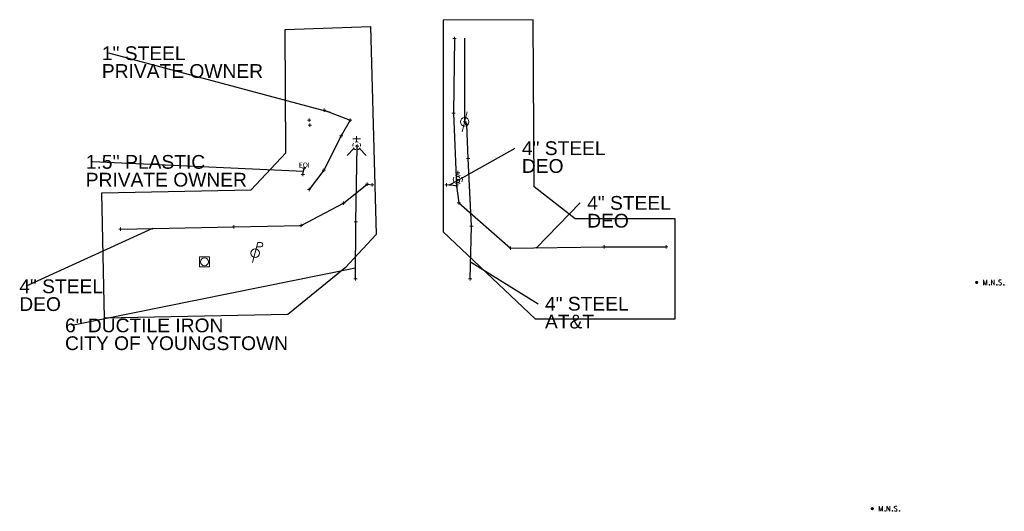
# Model space of a CAD drawing. Header units: feet. Extents: x 2474969 to 2485206, y 498780 to 500682.
# Tile 12 of 69: x 2476485 to 2476784, y 500013 to 500162. Entities that reach past the tile are written whole.
import ezdxf
from ezdxf.enums import TextEntityAlignment as Align

# ---------------------------------------------------------------- set-up
doc = ezdxf.new("R2010")
doc.units = ezdxf.units.FT
doc.header["$MEASUREMENT"] = 0
doc.linetypes.add('interconnectex', pattern=[0])
for name, color, linetype in [('SG_X_Interconnect_Cable', 7, 'interconnectex'), ('SG_X_Poles', 7, 'Continuous'), ('SV_P_Control_Cells_Set', 7, 'Continuous'), ('TX_X_10', 7, 'Continuous'), ('UT_X_Electric', 1, 'elecex'), ('UT_X_Electric_Cells', 1, 'Continuous'), ('UT_X_Gas', 190, 'gasex'), ('UT_X_Gas_Cells', 190, 'Continuous'), ('UT_X_Telecom', 30, 'teleex'), ('UT_X_Unknown_Cells', 7, 'Continuous'), ('UT_X_Water', 133, 'waterex'), ('UT_X_Water_Cells', 133, 'Continuous')]:
    doc.layers.add(name, color=color, linetype=linetype)
doc.layers.add('SV_X_Shot_Marker (Construction)', color=2, linetype='Continuous', lineweight=0, transparency=0.5)
doc.layers.add('UT_X_Gas_Cells (Construction)', color=2, linetype='Continuous', lineweight=0)
doc.layers.add('UT_X_Water_Cells (Construction)', color=62, linetype='Continuous', lineweight=0)
doc.styles.get("Standard").update_dxf_attribs({"font": 'arial.ttf'})
doc.styles.add('Standard-Linetype-Ex', font='font30.shx')
doc.styles.add('Style-Arial', font='arial.ttf')
doc.styles.add('Style-Calibri', font='calibri.ttf')
doc.linetypes.add('elecex', pattern='A,0.2,-0.1,0.2,-0.1,0.2,-0.1,0.2,-0.1,["E",Standard-Linetype-Ex,S=0.14,R=0,X=0,Y=-0.05],-0.2', length=1.4)
doc.linetypes.add('gasex', pattern='A,0.2,-0.1,0.2,-0.1,0.2,-0.1,0.2,-0.1,["G",Standard-Linetype-Ex,S=0.14,R=0,X=0,Y=-0.05],-0.25', length=1.45)
doc.linetypes.add('teleex', pattern='A,0.2,-0.1,0.2,-0.1,0.2,-0.1,0.2,-0.1,["T",Standard-Linetype-Ex,S=0.14,R=0,X=0,Y=-0.05],-0.2', length=1.4)
doc.linetypes.add('waterex', pattern='A,0.2,-0.1,0.2,-0.1,0.2,-0.1,0.2,-0.1,["W",Standard-Linetype-Ex,S=0.14,R=0,X=0,Y=-0.05],-0.2', length=1.4)
doc.dimstyles.get("Standard").update_dxf_attribs({"dimtxt": 0.18, "dimasz": 0.18, "dimexe": 0.18, "dimexo": 0.0625, "dimgap": 0.09, "dimtad": 0, "dimtih": 1, "dimtoh": 1, "dimdec": 4, "dimzin": 0, "dimdsep": 46, "dimtxsty": 'Standard', "dimcen": 0.09, "dimadec": 0, "dimazin": 0, "dimtfac": 1, "dimtdec": 4, "dimtofl": 0, "dimtmove": 0, "dimatfit": 3, "dimfxl": 1, "dimtolj": 1, "dimtzin": 0, "dimarcsym": 0})

# ---------------------------------------------------------------- blocks, each defined once
blk = doc.blocks.new('SVPT_1114')
at = {"layer": 'SV_X_Shot_Marker (Construction)', "transparency": 33554495}
for p, q in [((-0.025, 0), (0.025, 0)), ((0, 0.025), (0, -0.025))]:
    blk.add_line(p, q, dxfattribs=at)
blk.add_point((0, 0), dxfattribs=at)
blk = doc.blocks.new('SVPT_1115')
at = {"layer": 'SV_X_Shot_Marker (Construction)', "transparency": 33554495}
for p, q in [((-0.025, 0), (0.025, 0)), ((0, 0.025), (0, -0.025))]:
    blk.add_line(p, q, dxfattribs=at)
blk.add_point((0, 0), dxfattribs=at)
blk = doc.blocks.new('SVPT_1116')
at = {"layer": 'SV_X_Shot_Marker (Construction)', "transparency": 33554495}
for p, q in [((-0.025, 0), (0.025, 0)), ((0, 0.025), (0, -0.025))]:
    blk.add_line(p, q, dxfattribs=at)
blk.add_point((0, 0), dxfattribs=at)
blk = doc.blocks.new('SVPT_1117')
at = {"layer": 'SV_X_Shot_Marker (Construction)', "transparency": 33554495}
for p, q in [((-0.025, 0), (0.025, 0)), ((0, 0.025), (0, -0.025))]:
    blk.add_line(p, q, dxfattribs=at)
blk.add_point((0, 0), dxfattribs=at)
blk = doc.blocks.new('SVPT_1118')
at = {"layer": 'SV_X_Shot_Marker (Construction)', "transparency": 33554495}
for p, q in [((-0.025, 0), (0.025, 0)), ((0, 0.025), (0, -0.025))]:
    blk.add_line(p, q, dxfattribs=at)
blk.add_point((0, 0), dxfattribs=at)
blk = doc.blocks.new('SVPT_1119')
at = {"layer": 'SV_X_Shot_Marker (Construction)', "transparency": 33554495}
for p, q in [((-0.025, 0), (0.025, 0)), ((0, 0.025), (0, -0.025))]:
    blk.add_line(p, q, dxfattribs=at)
blk.add_point((0, 0), dxfattribs=at)
blk = doc.blocks.new('SVPT_1120')
at = {"layer": 'SV_X_Shot_Marker (Construction)', "transparency": 33554495}
for p, q in [((-0.025, 0), (0.025, 0)), ((0, 0.025), (0, -0.025))]:
    blk.add_line(p, q, dxfattribs=at)
blk.add_point((0, 0), dxfattribs=at)
blk = doc.blocks.new('SVPT_1121')
at = {"layer": 'SV_X_Shot_Marker (Construction)', "transparency": 33554495}
for p, q in [((-0.025, 0), (0.025, 0)), ((0, 0.025), (0, -0.025))]:
    blk.add_line(p, q, dxfattribs=at)
blk.add_point((0, 0), dxfattribs=at)
blk = doc.blocks.new('SVPT_1122')
at = {"layer": 'SV_X_Shot_Marker (Construction)', "transparency": 33554495}
for p, q in [((-0.025, 0), (0.025, 0)), ((0, 0.025), (0, -0.025))]:
    blk.add_line(p, q, dxfattribs=at)
blk.add_point((0, 0), dxfattribs=at)
blk = doc.blocks.new('SVPT_1123')
at = {"layer": 'SV_X_Shot_Marker (Construction)', "transparency": 33554495}
for p, q in [((-0.025, 0), (0.025, 0)), ((0, 0.025), (0, -0.025))]:
    blk.add_line(p, q, dxfattribs=at)
blk.add_point((0, 0), dxfattribs=at)
blk = doc.blocks.new('SVPT_1124')
at = {"layer": 'SV_X_Shot_Marker (Construction)', "transparency": 33554495}
for p, q in [((-0.025, 0), (0.025, 0)), ((0, 0.025), (0, -0.025))]:
    blk.add_line(p, q, dxfattribs=at)
blk.add_point((0, 0), dxfattribs=at)
blk = doc.blocks.new('SVPT_1125')
at = {"layer": 'SV_X_Shot_Marker (Construction)', "transparency": 33554495}
for p, q in [((-0.025, 0), (0.025, 0)), ((0, 0.025), (0, -0.025))]:
    blk.add_line(p, q, dxfattribs=at)
blk.add_point((0, 0), dxfattribs=at)
blk = doc.blocks.new('SVPT_1126')
at = {"layer": 'SV_X_Shot_Marker (Construction)', "transparency": 33554495}
for p, q in [((-0.025, 0), (0.025, 0)), ((0, 0.025), (0, -0.025))]:
    blk.add_line(p, q, dxfattribs=at)
blk.add_point((0, 0), dxfattribs=at)
blk = doc.blocks.new('SVPT_1127')
at = {"layer": 'SV_X_Shot_Marker (Construction)', "transparency": 33554495}
for p, q in [((-0.025, 0), (0.025, 0)), ((0, 0.025), (0, -0.025))]:
    blk.add_line(p, q, dxfattribs=at)
blk.add_point((0, 0), dxfattribs=at)
blk = doc.blocks.new('SVPT_1128')
at = {"layer": 'SV_X_Shot_Marker (Construction)', "transparency": 33554495}
for p, q in [((-0.025, 0), (0.025, 0)), ((0, 0.025), (0, -0.025))]:
    blk.add_line(p, q, dxfattribs=at)
blk.add_point((0, 0), dxfattribs=at)
blk = doc.blocks.new('SVPT_1129')
at = {"layer": 'SV_X_Shot_Marker (Construction)', "transparency": 33554495}
for p, q in [((-0.025, 0), (0.025, 0)), ((0, 0.025), (0, -0.025))]:
    blk.add_line(p, q, dxfattribs=at)
blk.add_point((0, 0), dxfattribs=at)
blk = doc.blocks.new('SVPT_1130')
at = {"layer": 'SV_X_Shot_Marker (Construction)', "transparency": 33554495}
for p, q in [((-0.025, 0), (0.025, 0)), ((0, 0.025), (0, -0.025))]:
    blk.add_line(p, q, dxfattribs=at)
blk.add_point((0, 0), dxfattribs=at)
blk = doc.blocks.new('SVPT_1131')
at = {"layer": 'SV_X_Shot_Marker (Construction)', "transparency": 33554495}
for p, q in [((-0.025, 0), (0.025, 0)), ((0, 0.025), (0, -0.025))]:
    blk.add_line(p, q, dxfattribs=at)
blk.add_point((0, 0), dxfattribs=at)
blk = doc.blocks.new('FH_8')
at = {"layer": 'UT_X_Water_Cells', "color": 62, "linetype": 'Continuous', "lineweight": 0}
for p, q in [((0.06, 0.103), (-0.06, 0.103)), ((0, 0.06), (0, 0.146)), ((-0.042, -0.042), (-0.146, -0.146)), ((0.042, -0.042), (0.146, -0.146))]:
    blk.add_line(p, q, dxfattribs=at)
for start, end in [(140.021, 184.0629), (68.1395, 112.038), (356.0165, 39.9889), (211.8788, 255.8479), (283.8239, 329.9097)]:
    blk.add_arc((0, 0), 0.06, start, end, dxfattribs=at)
at = {"layer": 'UT_X_Water_Cells (Construction)', "color": 62, "linetype": 'Continuous', "lineweight": 30}
blk.add_point((0, 0), dxfattribs=at)
blk.add_point((0, 0), dxfattribs=at)
blk = doc.blocks.new('PP_25')
at = {"layer": 'UT_X_Electric_Cells', "color": 1, "linetype": 'Continuous', "lineweight": 0}
for p, q in [((0.043, 0.16), (-0.038, -0.14)), ((0.043, 0.16), (0.085, 0.16)), ((0.026, 0.096), (0.085, 0.096))]:
    blk.add_line(p, q, dxfattribs=at)
blk.add_circle((0, 0), 0.065, dxfattribs=at)
at = {"layer": 'UT_X_Electric_Cells', "color": 1, "linetype": 'Continuous', "lineweight": 0, "extrusion": (0, 0, -1)}
blk.add_arc((-0.086, 0.128), 0.0319, 88.8767, 271.1233, dxfattribs=at)
blk = doc.blocks.new('SPOLE_17')
at = {"layer": 'SG_X_Poles', "color": 7, "linetype": 'Continuous', "lineweight": 0}
blk.add_circle((0, 0), 0.06, dxfattribs=at)
blk.add_3dface([(-0.075, -0.075), (0.075, -0.075), (0.075, 0.075), (-0.075, 0.075)], dxfattribs=at)
blk = doc.blocks.new('SVPT_1687')
at = {"layer": 'SV_X_Shot_Marker (Construction)', "transparency": 33554495}
for p, q in [((-0.025, 0), (0.025, 0)), ((0, 0.025), (0, -0.025))]:
    blk.add_line(p, q, dxfattribs=at)
blk.add_point((0, 0), dxfattribs=at)
blk = doc.blocks.new('SVPT_1688')
at = {"layer": 'SV_X_Shot_Marker (Construction)', "transparency": 33554495}
for p, q in [((-0.025, 0), (0.025, 0)), ((0, 0.025), (0, -0.025))]:
    blk.add_line(p, q, dxfattribs=at)
blk.add_point((0, 0), dxfattribs=at)
blk = doc.blocks.new('SVPT_1689')
at = {"layer": 'SV_X_Shot_Marker (Construction)', "transparency": 33554495}
for p, q in [((-0.025, 0), (0.025, 0)), ((0, 0.025), (0, -0.025))]:
    blk.add_line(p, q, dxfattribs=at)
blk.add_point((0, 0), dxfattribs=at)
blk = doc.blocks.new('SVPT_1690')
at = {"layer": 'SV_X_Shot_Marker (Construction)', "transparency": 33554495}
for p, q in [((-0.025, 0), (0.025, 0)), ((0, 0.025), (0, -0.025))]:
    blk.add_line(p, q, dxfattribs=at)
blk.add_point((0, 0), dxfattribs=at)
blk = doc.blocks.new('SVPT_1691')
at = {"layer": 'SV_X_Shot_Marker (Construction)', "transparency": 33554495}
for p, q in [((-0.025, 0), (0.025, 0)), ((0, 0.025), (0, -0.025))]:
    blk.add_line(p, q, dxfattribs=at)
blk.add_point((0, 0), dxfattribs=at)
blk = doc.blocks.new('SVPT_1692')
at = {"layer": 'SV_X_Shot_Marker (Construction)', "transparency": 33554495}
for p, q in [((-0.025, 0), (0.025, 0)), ((0, 0.025), (0, -0.025))]:
    blk.add_line(p, q, dxfattribs=at)
blk.add_point((0, 0), dxfattribs=at)
blk = doc.blocks.new('SVPT_1693')
at = {"layer": 'SV_X_Shot_Marker (Construction)', "transparency": 33554495}
for p, q in [((-0.025, 0), (0.025, 0)), ((0, 0.025), (0, -0.025))]:
    blk.add_line(p, q, dxfattribs=at)
blk.add_point((0, 0), dxfattribs=at)
blk = doc.blocks.new('SVPT_1694')
at = {"layer": 'SV_X_Shot_Marker (Construction)', "transparency": 33554495}
for p, q in [((-0.025, 0), (0.025, 0)), ((0, 0.025), (0, -0.025))]:
    blk.add_line(p, q, dxfattribs=at)
blk.add_point((0, 0), dxfattribs=at)
blk = doc.blocks.new('SVPT_1695')
at = {"layer": 'SV_X_Shot_Marker (Construction)', "transparency": 33554495}
for p, q in [((-0.025, 0), (0.025, 0)), ((0, 0.025), (0, -0.025))]:
    blk.add_line(p, q, dxfattribs=at)
blk.add_point((0, 0), dxfattribs=at)
blk = doc.blocks.new('SVPT_1696')
at = {"layer": 'SV_X_Shot_Marker (Construction)', "transparency": 33554495}
for p, q in [((-0.025, 0), (0.025, 0)), ((0, 0.025), (0, -0.025))]:
    blk.add_line(p, q, dxfattribs=at)
blk.add_point((0, 0), dxfattribs=at)
blk = doc.blocks.new('SVPT_1697')
at = {"layer": 'SV_X_Shot_Marker (Construction)', "transparency": 33554495}
for p, q in [((-0.025, 0), (0.025, 0)), ((0, 0.025), (0, -0.025))]:
    blk.add_line(p, q, dxfattribs=at)
blk.add_point((0, 0), dxfattribs=at)
blk = doc.blocks.new('SVPT_1698')
at = {"layer": 'SV_X_Shot_Marker (Construction)', "transparency": 33554495}
for p, q in [((-0.025, 0), (0.025, 0)), ((0, 0.025), (0, -0.025))]:
    blk.add_line(p, q, dxfattribs=at)
blk.add_point((0, 0), dxfattribs=at)
blk = doc.blocks.new('UP_11')
at = {"layer": 'UT_X_Unknown_Cells', "color": 7, "linetype": 'Continuous', "lineweight": 0}
blk.add_line((0.04, 0.15), (-0.04, -0.15), dxfattribs=at)
blk.add_circle((0, 0), 0.065, dxfattribs=at)
blk = doc.blocks.new('GV_13')
at = {"layer": 'UT_X_Gas_Cells', "color": 34, "linetype": 'Continuous', "lineweight": 0}
for p, q in [((0.032, 0.102), (-0.032, 0.102)), ((0, 0.07), (0, 0.133))]:
    blk.add_line(p, q, dxfattribs=at)
at = {"layer": 'UT_X_Gas_Cells', "color": 34, "linetype": 'Continuous', "lineweight": 0, "flags": 128}
blk.add_lwpolyline([(0.027, 0.027), (0.026, 0.031), (0.024, 0.034), (0.02, 0.038), (0.015, 0.042), (0.012, 0.044), (0.009, 0.044), (0.005, 0.045), (-0.004, 0.045), (-0.007, 0.044), (-0.01, 0.044), (-0.012, 0.042), (-0.018, 0.038), (-0.022, 0.033), (-0.024, 0.027), (-0.025, 0.019), (-0.027, 0.008), (-0.027, -0.007), (-0.026, -0.019), (-0.023, -0.028), (-0.019, -0.036), (-0.015, -0.039), (-0.011, -0.042), (-0.003, -0.045), (0.005, -0.045), (0.012, -0.044), (0.015, -0.042), (0.018, -0.041), (0.021, -0.038), (0.024, -0.034), (0.027, -0.027), (0.027, -0.01), (0.012, -0.01)], dxfattribs=at)
at = {"layer": 'UT_X_Gas_Cells', "color": 34, "linetype": 'Continuous', "lineweight": 0, "extrusion": (0, 0, -1)}
blk.add_arc((0, 0), 0.07, 330.0184, 29.9816, dxfattribs=at)
at = {"layer": 'UT_X_Gas_Cells', "color": 34, "linetype": 'Continuous', "lineweight": 0}
for start, end in [(60.0184, 120.0157), (330.0184, 29.9816), (239.9843, 299.9816)]:
    blk.add_arc((0, 0), 0.07, start, end, dxfattribs=at)
at = {"layer": 'UT_X_Gas_Cells (Construction)', "color": 34, "linetype": 'Continuous', "lineweight": 30}
blk.add_point((0, 0), dxfattribs=at)
blk = doc.blocks.new('SVPT_1699')
at = {"layer": 'SV_X_Shot_Marker (Construction)', "transparency": 33554495}
for p, q in [((0, 0.025), (0, -0.025)), ((-0.025, 0), (0.025, 0))]:
    blk.add_line(p, q, dxfattribs=at)
blk.add_point((0, 0), dxfattribs=at)
blk = doc.blocks.new('SVPT_1700')
at = {"layer": 'SV_X_Shot_Marker (Construction)', "transparency": 33554495}
for p, q in [((-0.025, 0), (0.025, 0)), ((0, 0.025), (0, -0.025))]:
    blk.add_line(p, q, dxfattribs=at)
blk.add_point((0, 0), dxfattribs=at)
blk = doc.blocks.new('TerminatorOpen_0.5')
at = {"color": 0, "linetype": 'ByBlock', "lineweight": -2}
for q in [(-1, 0.25), (-1, 0), (-1, -0.25)]:
    blk.add_line((0, 0), q, dxfattribs=at)
blk = doc.blocks.new('MNAILS_9')
at = {"layer": 'SV_P_Control_Cells_Set', "linetype": 'Continuous', "lineweight": 0}
h = blk.add_hatch(color=7, dxfattribs=at)
edge = h.paths.add_edge_path()
edge.add_arc((0, 0), 0.0249, 0, 360)
at = {"layer": 'SV_P_Control_Cells_Set', "color": 7, "linetype": 'Continuous', "lineweight": 0, "flags": 128}
for points in [[(0.105, -0.04), (0.105, 0.04), (0.13, -0.04), (0.154, 0.04), (0.154, -0.04)], [(0.223, -0.04), (0.223, 0.04), (0.264, -0.04), (0.264, 0.04)], [(0.372, 0.034), (0.371, 0.036), (0.369, 0.037), (0.364, 0.039), (0.358, 0.04), (0.354, 0.04), (0.352, 0.04), (0.345, 0.038), (0.339, 0.034), (0.335, 0.029), (0.334, 0.024), (0.334, 0.02), (0.335, 0.015), (0.339, 0.011), (0.37, -0.008), (0.372, -0.01), (0.373, -0.013), (0.375, -0.017), (0.375, -0.02), (0.374, -0.024), (0.373, -0.027), (0.372, -0.03), (0.371, -0.032), (0.37, -0.034), (0.369, -0.036), (0.367, -0.038), (0.365, -0.039), (0.363, -0.039), (0.358, -0.04), (0.35, -0.04), (0.345, -0.039), (0.338, -0.034), (0.334, -0.031)], [(0.193, -0.029), (0.195, -0.029), (0.197, -0.031), (0.199, -0.033), (0.199, -0.036), (0.197, -0.039), (0.195, -0.04), (0.193, -0.04), (0.191, -0.039), (0.189, -0.036), (0.189, -0.033), (0.191, -0.031), (0.193, -0.029)], [(0.303, -0.029), (0.306, -0.029), (0.308, -0.031), (0.31, -0.033), (0.31, -0.036), (0.308, -0.039), (0.306, -0.04), (0.303, -0.04), (0.302, -0.039), (0.3, -0.036), (0.3, -0.033), (0.302, -0.031), (0.303, -0.029)], [(0.413, -0.029), (0.415, -0.029), (0.417, -0.031), (0.419, -0.033), (0.419, -0.036), (0.417, -0.039), (0.415, -0.04), (0.413, -0.04), (0.411, -0.039), (0.409, -0.036), (0.409, -0.033), (0.411, -0.031), (0.413, -0.029)]]:
    blk.add_lwpolyline(points, dxfattribs=at)
blk = doc.blocks.new('MNAILS_10')
at = {"layer": 'SV_P_Control_Cells_Set', "linetype": 'Continuous', "lineweight": 0}
h = blk.add_hatch(color=7, dxfattribs=at)
edge = h.paths.add_edge_path()
edge.add_arc((0, 0), 0.0249, 0, 360)
at = {"layer": 'SV_P_Control_Cells_Set', "color": 7, "linetype": 'Continuous', "lineweight": 0, "flags": 128}
for points in [[(0.105, -0.04), (0.105, 0.04), (0.13, -0.04), (0.154, 0.04), (0.154, -0.04)], [(0.223, -0.04), (0.223, 0.04), (0.264, -0.04), (0.264, 0.04)], [(0.372, 0.034), (0.371, 0.036), (0.369, 0.037), (0.364, 0.039), (0.358, 0.04), (0.354, 0.04), (0.352, 0.04), (0.345, 0.038), (0.339, 0.034), (0.335, 0.029), (0.334, 0.024), (0.334, 0.02), (0.335, 0.015), (0.339, 0.011), (0.37, -0.008), (0.372, -0.01), (0.373, -0.013), (0.375, -0.017), (0.375, -0.02), (0.374, -0.024), (0.373, -0.027), (0.372, -0.03), (0.371, -0.032), (0.37, -0.034), (0.369, -0.036), (0.367, -0.038), (0.365, -0.039), (0.363, -0.039), (0.358, -0.04), (0.35, -0.04), (0.345, -0.039), (0.338, -0.034), (0.334, -0.031)], [(0.193, -0.029), (0.195, -0.029), (0.197, -0.031), (0.199, -0.033), (0.199, -0.036), (0.197, -0.039), (0.195, -0.04), (0.193, -0.04), (0.191, -0.039), (0.189, -0.036), (0.189, -0.033), (0.191, -0.031), (0.193, -0.029)], [(0.303, -0.029), (0.306, -0.029), (0.308, -0.031), (0.31, -0.033), (0.31, -0.036), (0.308, -0.039), (0.306, -0.04), (0.303, -0.04), (0.302, -0.039), (0.3, -0.036), (0.3, -0.033), (0.302, -0.031), (0.303, -0.029)], [(0.413, -0.029), (0.415, -0.029), (0.417, -0.031), (0.419, -0.033), (0.419, -0.036), (0.417, -0.039), (0.415, -0.04), (0.413, -0.04), (0.411, -0.039), (0.409, -0.036), (0.409, -0.033), (0.411, -0.031), (0.413, -0.029)]]:
    blk.add_lwpolyline(points, dxfattribs=at)

msp = doc.modelspace()

# ---------------------------------------------------------------- linework, layer by layer
at = {"color": 3}
msp.add_line((2476619.97, 500130.99, 1102.14), (2476619.97, 500156.36, 1102.14), dxfattribs=at)
at = {"layer": 'TX_X_10', "flags": 128}
for points in [[(2476591.45, 500159.85), (2476593.17, 500096.83), (2476583.72, 500086.75), (2476566.4, 500072.57), (2476510.81, 500071.46), (2476510.05, 500109.44), (2476555.21, 500110.34), (2476565.77, 500121.57), (2476565.61, 500158.92)], [(2476613.49, 500161.76), (2476613.49, 500097.62), (2476641.37, 500071.31), (2476683.73, 500071.31), (2476683.73, 500101.56), (2476653.47, 500101.56), (2476641.05, 500111.33), (2476640.74, 500161.92)]]:
    msp.add_lwpolyline(points, close=True, dxfattribs=at)
at = {"layer": 'UT_X_Electric', "extrusion": (0.009999, 0.046639, 0.998862)}
msp.add_line((2476570.92, 500115.02), (2476571.34, 500116.96), dxfattribs=at)
at = {"layer": 'UT_X_Electric', "flags": 128}
msp.add_lwpolyline([(2476577.4, 500134.48), (2476585.26, 500131.49), (2476582.52, 500126.69), (2476577.32, 500116.36), (2476572.79, 500110.47)], dxfattribs=at)
at = {"layer": 'UT_X_Gas', "extrusion": (-0.126226, 0.013974, 0.991903)}
msp.add_line((2476617.5, 500111.56), (2476614.47, 500111.9), dxfattribs=at)
at = {"layer": 'UT_X_Gas', "flags": 128}
for points in [[(2476616.88, 500156.19), (2476616.62, 500133.56), (2476617.53, 500111.59), (2476618.17, 500106.46), (2476633.9, 500092.68), (2476662.25, 500093.07), (2476681.05, 500093.11)], [(2476515.7, 500098.43), (2476549.97, 500099.2), (2476570.43, 500099.56), (2476583.27, 500106.32), (2476590.44, 500112.07), (2476591.96, 500111.85)]]:
    msp.add_lwpolyline(points, dxfattribs=at)
at = {"layer": 'UT_X_Telecom', "flags": 128}
msp.add_lwpolyline([(2476621.64, 500083.38), (2476622.03, 500099.35), (2476621.01, 500119.86), (2476620.64, 500130.21), (2476619.99, 500131)], dxfattribs=at)
at = {"layer": 'UT_X_Water', "flags": 128}
msp.add_lwpolyline([(2476586.84, 500083.39), (2476586.97, 500100.7), (2476587.34, 500123.57)], dxfattribs=at)

# ---------------------------------------------------------------- block references
at = {"layer": 'SG_X_Poles', "color": 7, "linetype": 'Continuous', "lineweight": 0, "xscale": 20, "yscale": 20, "zscale": 20}
msp.add_blockref('SPOLE_17', (2476541.12, 500088.58, 1103.44), dxfattribs=at)
at = {"layer": 'SV_P_Control_Cells_Set', "color": 7, "linetype": 'Continuous', "lineweight": 0, "xscale": 20, "yscale": 20, "zscale": 20}
for name, p in [('MNAILS_9', (2476775.13, 500082.32, 1102.2)), ('MNAILS_10', (2476743.49, 500013.8, 1102.23))]:
    msp.add_blockref(name, p, dxfattribs=at)
at = {"layer": 'SV_X_Shot_Marker (Construction)', "transparency": 33554495, "xscale": 20, "yscale": 20, "zscale": 20}
for name, p in [('SVPT_1687', (2476616.88, 500156.19, 1101.67)), ('SVPT_1114', (2476577.4, 500134.48, 1102.84)), ('SVPT_1688', (2476616.62, 500133.56, 1101.92)), ('SVPT_1121', (2476572.81, 500131.49, 1103.12)), ('SVPT_1122', (2476573.03, 500129.97, 1102.7)), ('SVPT_1115', (2476585.26, 500131.49, 1102.33)), ('SVPT_1698', (2476619.99, 500131, 1102.16)), ('SVPT_1697', (2476620.64, 500130.21, 1102.14)), ('SVPT_1116', (2476582.52, 500126.69, 1102.31)), ('SVPT_1131', (2476587.34, 500123.57, 1102.16)), ('SVPT_1696', (2476621.01, 500119.86, 1102.32)), ('SVPT_1119', (2476570.92, 500115.02, 1102.9)), ('SVPT_1120', (2476571.34, 500116.96, 1102.8)), ('SVPT_1117', (2476577.32, 500116.36, 1102.65)), ('SVPT_1127', (2476590.44, 500112.07, 1102.07)), ('SVPT_1128', (2476591.96, 500111.85, 1101.88)), ('SVPT_1700', (2476614.47, 500111.9, 1101.8)), ('SVPT_1689', (2476617.53, 500111.59, 1102.24)), ('SVPT_1118', (2476572.79, 500110.47, 1102.66)), ('SVPT_1699', (2476617.5, 500111.56, 1102.19)), ('SVPT_1126', (2476583.27, 500106.32, 1102.55)), ('SVPT_1690', (2476618.17, 500106.46, 1102.31)), ('SVPT_1130', (2476586.97, 500100.7, 1102.05)), ('SVPT_1123', (2476515.7, 500098.43, 1102.86)), ('SVPT_1124', (2476549.97, 500099.2, 1102.9)), ('SVPT_1125', (2476570.43, 500099.56, 1102.64)), ('SVPT_1695', (2476622.03, 500099.35, 1102.34)), ('SVPT_1691', (2476633.9, 500092.68, 1102.47)), ('SVPT_1692', (2476662.25, 500093.07, 1102.93)), ('SVPT_1693', (2476681.05, 500093.11, 1102.89)), ('SVPT_1129', (2476586.84, 500083.39, 1102.36)), ('SVPT_1694', (2476621.64, 500083.38, 1102.43))]:
    msp.add_blockref(name, p, dxfattribs=at)
at = {"layer": 'UT_X_Electric_Cells', "color": 1, "linetype": 'Continuous', "lineweight": 0, "xscale": 20, "yscale": 20, "zscale": 20}
msp.add_blockref('PP_25', (2476556.44, 500091.2, 1102.8), dxfattribs=at)
at = {"layer": 'UT_X_Gas_Cells', "color": 34, "linetype": 'Continuous', "lineweight": 0, "xscale": 20, "yscale": 20, "zscale": 20}
msp.add_blockref('GV_13', (2476617.9, 500113.51, 1102.17), dxfattribs=at)
at = {"layer": 'UT_X_Unknown_Cells', "color": 7, "linetype": 'Continuous', "lineweight": 0, "xscale": 20, "yscale": 20, "zscale": 20}
msp.add_blockref('UP_11', (2476619.97, 500130.99, 1102.14), dxfattribs=at)
at = {"layer": 'UT_X_Water_Cells', "color": 62, "linetype": 'Continuous', "lineweight": 0, "xscale": 20, "yscale": 20, "zscale": 20}
msp.add_blockref('FH_8', (2476587.23, 500123.72, 1102.15), dxfattribs=at)

# ---------------------------------------------------------------- texts
at = {"layer": 'Defpoints', "color": 7, "char_height": 4.1671, "attachment_point": 1, "line_spacing_factor": 0.776524, "style": 'Style-Arial'}
for s, insert in [('1" STEEL\\PPRIVATE OWNER', (2476510.02, 500153.85, 1102.72)), ('6" DUCTILE IRON\\PCITY OF YOUNGSTOWN', (2476498.85, 500071.4, 1102.3))]:
    msp.add_mtext(s, dxfattribs=dict(at, insert=insert))
at = {"layer": 'Defpoints', "color": 7, "attachment_point": 1, "line_spacing_factor": 0.776524, "style": 'Style-Arial'}
for s, insert, char_height, rotation in [('4" STEEL \\PDEO', (2476637.31, 500125.08, 1101.91), 4.167, 0), ("1.5'' PLASTIC\\PPRIVATE OWNER", (2476505.13, 500120.93, 1102.85), 4.1671, 360), ('4" STEEL \\PDEO', (2476657.09, 500108.51, 1102.6), 4.167, 360), ('4" STEEL\\PDEO', (2476484.99, 500083.24, 1102.87), 4.167, 360), ('4" STEEL\\PAT&T', (2476644.31, 500077.96, 1102.4), 4.167, 360)]:
    msp.add_mtext(s, dxfattribs=dict(at, insert=insert, char_height=char_height, rotation=rotation))
at = {"layer": 'SG_X_Interconnect_Cable', "color": 7, "ltscale": 1.000072, "style": 'Style-Calibri'}
msp.add_text('EOI', height=1.5, rotation=0, dxfattribs=at).set_placement((2476569.74, 500118.63, 2205.61), align=Align.TOP_LEFT)

# ---------------------------------------------------------------- leaders
at = {"layer": 'Defpoints'}
for points in [[(2476579.31, 500133.76, 1102.72), (2476512.1, 500151.76, 1102.72)], [(2476615.31, 500111.81, 1101.91), (2476635.23, 500123, 1101.91)], [(2476571.13, 500115.98, 1102.85), (2476507.21, 500118.85, 1102.85)], [(2476641.75, 500092.79, 1102.6), (2476655, 500106.43, 1102.6)], [(2476525.37, 500098.64, 1102.87), (2476487.08, 500081.16, 1102.87)], [(2476621.77, 500088.54, 1102.4), (2476642.22, 500075.88, 1102.4)], [(2476586.86, 500086.7, 1102.3), (2476500.94, 500069.32, 1102.3)]]:
    msp.add_leader(points, dimstyle='Standard', override={"dimscale": 0, "dimtxt": 0.208348, "dimasz": 0.208348, "dimgap": 0.104174, "dimtad": 0, "dimtxsty": 'Style-Arial', "dimldrblk": 'TerminatorOpen_0.5'}, dxfattribs=at)

doc.saveas('drawing.dxf')
